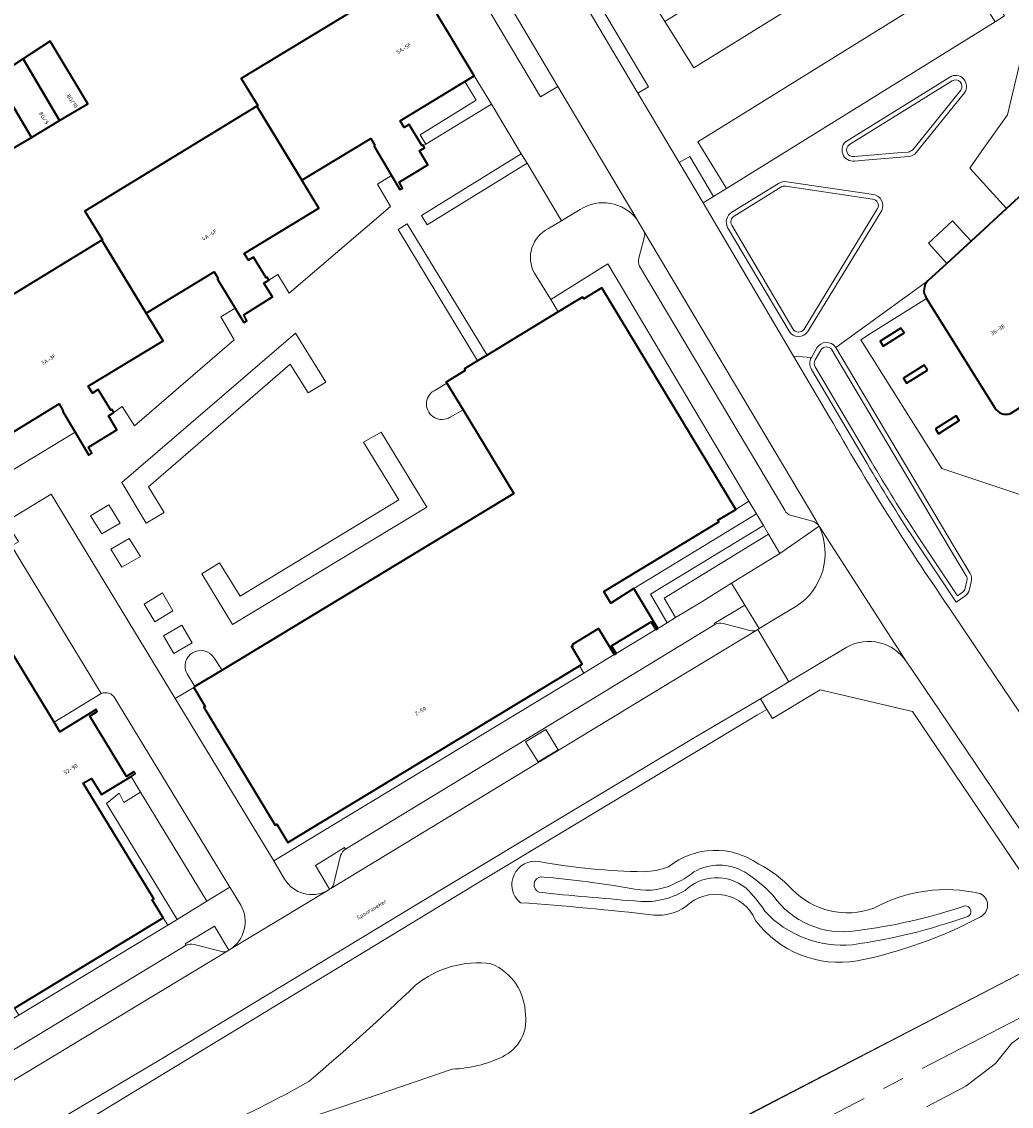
# Model space of a CAD drawing. Header units: metres. Extents: x 197700 to 204338, y 317132 to 325229.
# Tile 172 of 256: x 199888 to 199978, y 318384 to 318483. Entities that reach past the tile are written whole.
import ezdxf
from ezdxf.enums import TextEntityAlignment as Align

# ---------------------------------------------------------------- set-up
doc = ezdxf.new("R2010")
doc.units = ezdxf.units.M
doc.linetypes.add('AM-AS', pattern=[16, 10, -2, 2, -2])
for name, color, linetype, lineweight in [('B-WE-AM-AS_SPOOR-G', 10, 'AM-AS', 18), ('B-WE-GR-BEPLANTING_CULTUUR_HEESTERS-GV', 90, 'Continuous', 18), ('B-WE-GR-BEPLANTING_CULTUUR_VASTE PLANTENVAK-GV', 90, 'Continuous', 18), ('B-WE-GR-BOS_LOOF-GV', 40, 'Continuous', 13), ('B-WE-IE-TERREINAFSCHEIDING_KUNSTMATIG_HEKWERK-G', 20, 'IE-TERREINAFSCHEIDING-KUNSTMATIG', 18), ('B-WE-IE-TERREINAFSCHEIDING_KUNSTMATIG_MUUR-GV', 90, 'Continuous', 18), ('B-WE-OG-BEBOUWING-GV', 7, 'Continuous', 35), ('B-WE-OG-BEBOUWING-T18', 10, 'Continuous', 18), ('B-WE-OG-TERREIN_CULTUURSCHEIDING-GV', 7, 'Continuous', 18), ('B-WE-OG-TERREIN_ERF-GV', 7, 'Continuous', 18), ('B-WE-OG-TOPOGRAFIE-T18', 10, 'Continuous', 18), ('B-WE-OG-WATER-GV', 130, 'Continuous', 18), ('B-WE-OG-WATER_SLOOT-GV', 120, 'Continuous', 18), ('B-WE-VH-VERHARDING_ASFALT-GV', 252, 'Continuous', 18), ('B-WE-VH-VERHARDING_BETONSTRAATSTEEN-GV', 252, 'Continuous', 18), ('B-WE-VH-VERHARDING_HALFVERHARDING-GV', 252, 'Continuous', 18), ('B-WE-VH-VERHARDING_OPEN-GV', 252, 'Continuous', 18), ('B-WE-VH-VERHARDING_STRAATBAKSTEEN-GV', 252, 'Continuous', 18), ('B-WE-VH-VERHARDING_TEGEL-GV', 252, 'Continuous', 18)]:
    doc.layers.add(name, color=color, linetype=linetype, lineweight=lineweight)
doc.styles.add('NLCS-ISO-M200-T18', font='NLCS-ISO.ttf', dxfattribs={"height": 0.36})
doc.linetypes.add('IE-TERREINAFSCHEIDING-KUNSTMATIG', pattern='A,4,[82,NLCS.SHX,S=0.75,R=90,X=0,Y=0],4,-2', length=10)

msp = doc.modelspace()

# ---------------------------------------------------------------- linework, layer by layer
at = {"layer": 'B-WE-AM-AS_SPOOR-G'}
msp.add_lwpolyline([(200835.228, 318754.104), (200701.474, 318699.68), (200663.228, 318684.265), (200645.105, 318677.306), (200619.061, 318667.481), (200592.129, 318657.748), (200519.235, 318631.945), (200457.741, 318610.048), (200439.537, 318603.636), (200409.217, 318592.791), (200361.776, 318576.061), (200327.665, 318563.609), (200303.099, 318554.119), (200279.873, 318544.345), (200252.514, 318532.037), (200230.962, 318521.672), (200198.954, 318505.397), (200132.305, 318470.848), (200053.762, 318430.36), (200036.055, 318421.136), (199892.784, 318347.091)], dxfattribs=at)
at = {"layer": 'B-WE-GR-BEPLANTING_CULTUUR_HEESTERS-GV'}
for points in [[(199924.593, 318511.72), (199923.649, 318511.157), (199944.277, 318476.433), (199945.258, 318477.007)], [(199935.358, 318476.078), (199936.97, 318477.03), (199930.54, 318487.853), (199928.92, 318486.901)], [(199951.204, 318466.966), (199949.042, 318470.636), (199948.062, 318470.062), (199950.251, 318466.375)]]:
    msp.add_lwpolyline(points, close=True, dxfattribs=at)
for points in [[(199882.743, 318379.502), (199857.304, 318379.806), (199857.285, 318378.176), (199885.262, 318378.342), (199888.494, 318379.147), (199930.14, 318404.44), (199955.245, 318419.508), (199956.094, 318420.016), (199955.52, 318420.974)], [(199955.52, 318420.974), (199949.379, 318417.37), (199926.315, 318403.545), (199900.581, 318387.973), (199890.454, 318381.946)]]:
    msp.add_lwpolyline(points, dxfattribs=at)
at = {"layer": 'B-WE-GR-BEPLANTING_CULTUUR_VASTE PLANTENVAK-GV'}
for points in [[(199954.074, 318429.56), (199951.279, 318427.883), (199951.339, 318427.783)], [(199955.248, 318427.32), (199955.389, 318427.406), (199954.074, 318429.56)], [(199952.099, 318427.891), (199954.52, 318427.232)], [(199917.522, 318407.21), (199917.427, 318407.371), (199914.763, 318405.733), (199916.065, 318403.554), (199916.176, 318403.622)], [(199916.497, 318404.231), (199917.076, 318406.631)], [(199906.745, 318397.922), (199906.833, 318397.975), (199905.534, 318400.168), (199902.853, 318398.551), (199902.929, 318398.422)], [(199903.679, 318398.509), (199906.092, 318397.879)]]:
    msp.add_lwpolyline(points, dxfattribs=at)
for points in [[(199951.339, 318427.783, -0.207447), (199952.099, 318427.891)], [(199954.52, 318427.232, 0.180355), (199955.248, 318427.32)], [(199917.076, 318406.631, -0.209894), (199917.522, 318407.21)], [(199916.176, 318403.622, 0.17218), (199916.497, 318404.231)], [(199902.929, 318398.422, -0.177421), (199903.679, 318398.509)], [(199906.092, 318397.879, 0.206749), (199906.745, 318397.922)]]:
    msp.add_lwpolyline(points, format="xyb", dxfattribs=at)
msp.add_lwpolyline([(199933.983, 318417.043), (199935.16, 318415.203), (199937, 318416.316), (199935.871, 318418.183)], close=True, dxfattribs=at)
at = {"layer": 'B-WE-GR-BOS_LOOF-GV'}
for points in [[(199950.887, 318381.138), (199982.676, 318397.594), (199984.159, 318398.371), (199983.965, 318398.27), (199969.416, 318419.82), (199960.98, 318421.793), (199956.598, 318419.175), (199956.094, 318420.016), (199955.245, 318419.508), (199930.14, 318404.44), (199888.494, 318379.147)], [(199992.599, 318379.623), (199986.415, 318390.332), (199985.626, 318391.669), (199987.704, 318392.895), (199987.16, 318393.735), (199986.863, 318394.194), (199985.896, 318393.679), (199980.029, 318390.552), (199978.513, 318389.453), (199977.026, 318387.592), (199974.304, 318385.526), (199970.713, 318383.64)], [(199927.297, 318387.098), (199919.352, 318384.359), (199912.632, 318382.114), (199906.214, 318379.75), (199899.57, 318377.568)]]:
    msp.add_lwpolyline(points, dxfattribs=at)
for points in [[(199947.086, 318405.607, -0.334379), (199955.346, 318405.861)], [(199933.525, 318402.321, -0.769106), (199935.258, 318406.084)], [(199935.258, 318406.084, 0.03941), (199944.812, 318405.154)], [(199944.812, 318405.154, 0.084666), (199947.086, 318405.607)], [(199955.346, 318405.861, -0.090643), (199958.385, 318403.562)], [(199955.05, 318400.706, 0.529454), (199948.675, 318401.967)], [(199958.385, 318403.562, 0.297836), (199965.872, 318401.819)], [(199965.872, 318401.819, -0.185525), (199975.62, 318403.154)], [(199975.62, 318403.154, -0.621123), (199975.657, 318401.04)], [(199945.747, 318401.188, 0.012147), (199933.525, 318402.321)], [(199948.675, 318401.967, -0.172442), (199945.747, 318401.188)], [(199975.657, 318401.04, -0.072796), (199964.353, 318396.997)], [(199964.353, 318396.997, -0.280552), (199955.05, 318400.706)], [(199923.928, 318394.763, -0.210579), (199930.868, 318396.722)], [(199930.868, 318396.722, -0.302985), (199933.982, 318392.054)], [(199914.172, 318385.962, 0.014199), (199923.928, 318394.763)], [(199933.982, 318392.054, -0.331654), (199931.88, 318388.226)], [(199931.88, 318388.226, -0.107861), (199927.297, 318387.098)], [(199905.136, 318381.44, 0.026113), (199914.172, 318385.962)]]:
    msp.add_lwpolyline(points, format="xyb", dxfattribs=at)
at = {"layer": 'B-WE-IE-TERREINAFSCHEIDING_KUNSTMATIG_HEKWERK-G'}
for points in [[(199970.703, 318457.63), (199965.579, 318454.408)], [(199964.696, 318453.853), (199965.579, 318454.408)], [(199972.115, 318442.051), (199964.696, 318453.853)], [(199926.8, 318449.887), (199925.621, 318449.187)], [(199927.102, 318446.779), (199928.293, 318447.424)], [(199983.926, 318438.142), (199972.115, 318442.051)], [(199906.224, 318423.606), (199905.474, 318424.755)], [(199903.012, 318423.263), (199903.736, 318422.098)], [(199930.14, 318404.44), (199955.245, 318419.508)], [(199888.494, 318379.147), (199930.14, 318404.44)], [(199982.676, 318397.594), (199950.795, 318381)]]:
    msp.add_lwpolyline(points, dxfattribs=at)
for points in [[(199925.621, 318449.187, 1.018562), (199927.102, 318446.779)], [(199905.474, 318424.755, 0.966638), (199903.012, 318423.263)]]:
    msp.add_lwpolyline(points, format="xyb", dxfattribs=at)
at = {"layer": 'B-WE-IE-TERREINAFSCHEIDING_KUNSTMATIG_MUUR-GV'}
for points in [[(199929.49, 318475.766), (199924.36, 318472.599), (199924.884, 318471.766), (199930.875, 318475.428), (199929.303, 318478.008), (199928.443, 318477.487)], [(199925.005, 318464.354), (199934.136, 318470.024), (199933.721, 318470.68), (199933.598, 318470.874), (199924.466, 318465.221)], [(199922.329, 318463.935), (199929.613, 318451.919), (199930.472, 318452.44), (199923.162, 318464.455)]]:
    msp.add_lwpolyline(points, close=True, dxfattribs=at)
at = {"layer": 'B-WE-OG-BEBOUWING-GV'}
for points in [[(199919.401, 318484.695), (199907.972, 318477.772), (199909.493, 318475.282), (199909.406, 318475.229), (199913.519, 318468.447), (199919.846, 318472.28), (199920.206, 318471.65), (199920.148, 318471.568), (199921.72, 318468.895), (199922.485, 318467.593), (199922.73, 318467.737), (199922.423, 318468.282), (199925.051, 318469.872), (199924.286, 318471.152), (199924.763, 318471.422), (199924.649, 318471.622), (199924.613, 318471.685), (199924.513, 318471.623), (199923.36, 318473.56), (199922.887, 318473.279), (199922.519, 318473.898), (199928.443, 318477.487), (199929.303, 318478.008), (199925.683, 318483.977)], [(200008.426, 318465.933), (200023.309, 318475.266), (200019.045, 318482.013), (200000.73, 318475.655), (199994.814, 318473.602), (199981.357, 318468.93), (199978.027, 318465.867), (199974.788, 318462.889), (199972.559, 318460.839), (199970.828, 318459.248)], [(199978.392, 318447.097), (200003.965, 318463.136), (200008.426, 318465.933)], [(199970.663, 318457.694), (199970.703, 318457.63), (199975.682, 318449.649), (199976.949, 318447.621)], [(199887.222, 318392.676), (199900.838, 318400.939), (199899.836, 318402.58), (199899.981, 318402.669), (199893.519, 318413.252), (199894.258, 318413.706), (199895.19, 318412.219), (199897.885, 318413.873), (199898.261, 318414.104), (199898.15, 318414.29), (199897.458, 318413.869), (199894.103, 318419.385), (199894.792, 318419.82), (199894.687, 318420.003), (199891.384, 318417.972), (199890.849, 318418.851), (199883.082, 318431.611)]]:
    msp.add_lwpolyline(points, dxfattribs=at)
for points in [[(199890.489, 318481.181), (199888.001, 318479.554), (199891.355, 318473.917), (199893.943, 318475.457)], [(199888.767, 318472.377), (199891.355, 318473.917), (199888.001, 318479.554), (199885.478, 318477.904)], [(199885.478, 318477.904), (199882.955, 318476.254), (199886.179, 318470.837), (199888.767, 318472.377)], [(199913.519, 318468.447), (199909.406, 318475.229), (199893.669, 318465.618), (199895.267, 318463), (199895.219, 318462.971), (199899.273, 318456.286), (199905.501, 318460.073), (199905.856, 318459.452), (199905.817, 318459.397), (199907.411, 318456.752), (199908.208, 318455.428), (199908.475, 318455.583), (199908.201, 318456.144), (199910.826, 318457.764), (199910.031, 318459.016), (199910.516, 318459.306), (199910.352, 318459.57), (199910.257, 318459.505), (199909.113, 318461.424), (199908.637, 318461.125), (199908.252, 318461.746), (199915.071, 318465.893)], [(199899.273, 318456.286), (199895.219, 318462.971), (199879.235, 318453.208), (199882.208, 318448.305), (199884.801, 318444.029), (199891.319, 318447.981), (199891.667, 318447.325), (199891.634, 318447.269), (199892.764, 318445.393), (199894.026, 318443.3), (199894.294, 318443.468), (199893.981, 318444.006), (199896.587, 318445.616), (199895.816, 318446.885), (199896.31, 318447.205), (199896.149, 318447.468), (199896.032, 318447.412), (199894.888, 318449.308), (199894.365, 318448.971), (199893.97, 318449.589), (199900.817, 318453.741)], [(199946.108, 318427.436), (199943.906, 318431.091), (199941.805, 318429.754), (199941.175, 318430.811), (199951.694, 318437.177), (199951.602, 318437.333), (199953.26, 318438.325), (199940.991, 318458.6), (199939.32, 318457.608), (199939.228, 318457.747), (199936.998, 318456.396), (199930.472, 318452.44), (199929.613, 318451.919), (199928.402, 318451.185), (199928.465, 318451.03), (199926.742, 318449.983), (199926.8, 318449.887), (199928.293, 318447.424), (199932.922, 318439.787), (199906.224, 318423.606), (199903.736, 318422.098), (199903.63, 318422.034), (199904.673, 318420.285), (199904.541, 318420.206), (199911.094, 318409.422), (199911.244, 318409.51), (199912.25, 318407.848), (199938.946, 318424.011), (199939.184, 318424.155), (199938.202, 318425.799), (199938.333, 318425.818), (199938.335, 318425.995), (199940.681, 318427.406), (199942.115, 318425.027), (199942.292, 318425.136), (199941.874, 318425.839), (199945.485, 318428.038), (199945.928, 318427.339)], [(199968.367, 318454.919), (199966.465, 318453.706), (199966.741, 318453.26), (199968.649, 318454.477)], [(199970.784, 318451.081), (199970.5, 318451.531), (199968.597, 318450.33), (199968.874, 318449.875)], [(199971.512, 318445.682), (199971.792, 318445.233), (199973.697, 318446.447), (199973.413, 318446.893)]]:
    msp.add_lwpolyline(points, close=True, dxfattribs=at)
for points in [[(199970.828, 318459.248, 0.346497), (199970.663, 318457.694)], [(199976.949, 318447.621, 0.362514), (199978.392, 318447.097)]]:
    msp.add_lwpolyline(points, format="xyb", dxfattribs=at)
at = {"layer": 'B-WE-OG-TERREIN_CULTUURSCHEIDING-GV'}
for points in [[(199973.046, 318477.549), (199963.654, 318471.72)], [(199969.436, 318471.241), (199973.85, 318476.708)], [(199964.097, 318470.618), (199968.038, 318470.951), (199969.031, 318471.028)], [(199957.364, 318467.818), (199953.088, 318465.164)], [(199965.768, 318466.724), (199957.819, 318467.9)], [(199959.491, 318454.814), (199966.223, 318465.863)], [(199952.87, 318464.345), (199958.479, 318454.848)], [(199961.022, 318452.899), (199960.517, 318452.019)], [(199974.339, 318432.24), (199972.784, 318434.839), (199962.046, 318452.941), (199962.027, 318452.97)], [(199960.518, 318451.357), (199965.63, 318442.721)], [(199969.866, 318435.913), (199973.525, 318430.405), (199973.981, 318430.717)], [(199974.235, 318431.106), (199974.402, 318431.795)]]:
    msp.add_lwpolyline(points, dxfattribs=at)
for points in [[(199973.85, 318476.708, 0.793234), (199973.046, 318477.549)], [(199963.654, 318471.72, 0.813488), (199964.097, 318470.618)], [(199969.031, 318471.028, 0.151552), (199969.436, 318471.241)], [(199957.819, 318467.9, 0.221714), (199957.364, 318467.818)], [(199966.223, 318465.863, 0.543455), (199965.768, 318466.724)], [(199953.088, 318465.164, 0.40952), (199952.87, 318464.345)], [(199958.479, 318454.848, 0.545373), (199959.491, 318454.814)], [(199962.027, 318452.97, 0.50683), (199961.022, 318452.899)], [(199960.517, 318452.019, 0.29456), (199960.518, 318451.357)], [(199965.63, 318442.721, 0.012928), (199969.866, 318435.913)], [(199974.402, 318431.795, 0.194481), (199974.339, 318432.24)], [(199973.981, 318430.717, 0.205314), (199974.235, 318431.106)]]:
    msp.add_lwpolyline(points, format="xyb", dxfattribs=at)
at = {"layer": 'B-WE-OG-TERREIN_ERF-GV'}
for points in [[(199879.235, 318453.208), (199895.219, 318462.971), (199895.267, 318463), (199893.669, 318465.618), (199909.406, 318475.229), (199909.493, 318475.282), (199907.972, 318477.772), (199919.401, 318484.695)], [(199885.478, 318477.904), (199888.001, 318479.554), (199890.489, 318481.181), (199893.943, 318475.457), (199891.355, 318473.917), (199888.767, 318472.377), (199886.179, 318470.837)], [(199979.485, 318480.209), (199978.119, 318474.446), (199975.776, 318471.155), (199974.657, 318469.559), (199978.027, 318465.867), (199981.357, 318468.93)]]:
    msp.add_lwpolyline(points, dxfattribs=at)
for points in [[(199924.613, 318471.685), (199924.649, 318471.622), (199924.884, 318471.766), (199924.36, 318472.599), (199929.49, 318475.766), (199928.443, 318477.487), (199922.519, 318473.898), (199922.887, 318473.279), (199923.36, 318473.56), (199924.513, 318471.623)], [(199920.148, 318471.568), (199920.206, 318471.65), (199919.846, 318472.28), (199913.519, 318468.447), (199915.071, 318465.893), (199908.252, 318461.746), (199908.637, 318461.125), (199909.113, 318461.424), (199910.257, 318459.505), (199910.352, 318459.57), (199910.516, 318459.306), (199911.319, 318459.829), (199912.373, 318458.113), (199921.642, 318466.05), (199920.436, 318468.104), (199921.72, 318468.895)], [(199953.26, 318438.325), (199954.447, 318439.067), (199941.537, 318460.786), (199936.301, 318457.526), (199936.998, 318456.396), (199939.228, 318457.747), (199939.32, 318457.608), (199940.991, 318458.6)], [(199893.97, 318449.589), (199894.365, 318448.971), (199894.888, 318449.308), (199896.032, 318447.412), (199896.149, 318447.468), (199896.31, 318447.205), (199897.086, 318447.749), (199898.197, 318445.967), (199907.343, 318453.828), (199906.098, 318455.954), (199907.411, 318456.752), (199905.817, 318459.397), (199905.856, 318459.452), (199905.501, 318460.073), (199899.273, 318456.286), (199900.817, 318453.741)], [(199915.706, 318449.979), (199912.94, 318454.448), (199897.05, 318440.777), (199899.261, 318437.074), (199900.908, 318438.041), (199899.495, 318440.394), (199912.455, 318451.612), (199914.113, 318448.98)], [(199885.719, 318442.517), (199886.101, 318442.745), (199886.73, 318441.726), (199892.764, 318445.393), (199891.634, 318447.269), (199891.667, 318447.325), (199891.319, 318447.981), (199884.801, 318444.029)], [(199922.395, 318439.186), (199907.869, 318430.374), (199905.982, 318433.427), (199904.369, 318432.428), (199907.181, 318427.798), (199924.949, 318438.529), (199920.796, 318445.404), (199919.157, 318444.471)], [(199896.905, 318437.05), (199895.865, 318438.73), (199894.183, 318437.733), (199895.202, 318436.074)], [(199943.906, 318431.091), (199946.108, 318427.436), (199946.959, 318427.936), (199945.447, 318430.553), (199955.77, 318436.842), (199955.138, 318437.905)], [(199957.284, 318434.295), (199956.242, 318436.048), (199946.677, 318430.211), (199947.733, 318428.426), (199949.97, 318429.783), (199952.853, 318431.56), (199955.642, 318433.279)], [(199897.716, 318435.666), (199896.027, 318434.696), (199897.058, 318433.035), (199898.756, 318434.008)], [(199900.753, 318430.687), (199899.082, 318429.657), (199900.068, 318428.032), (199901.706, 318429.045)], [(199901.82, 318425.127), (199903.491, 318426.116), (199902.528, 318427.735), (199900.851, 318426.743)], [(199904.541, 318420.206), (199904.673, 318420.285), (199903.63, 318422.034), (199901.92, 318421.019), (199910.947, 318406.141), (199939.342, 318423.347), (199938.946, 318424.011), (199912.25, 318407.848), (199911.244, 318409.51), (199911.094, 318409.422)], [(199896.807, 318412.343), (199895.633, 318411.396), (199902.121, 318400.794), (199904.834, 318402.449), (199898.756, 318412.442), (199897.233, 318411.503)], [(199887.624, 318392.043), (199901.244, 318400.265), (199900.838, 318400.939), (199887.222, 318392.676)]]:
    msp.add_lwpolyline(points, close=True, dxfattribs=at)
at = {"layer": 'B-WE-OG-WATER-GV'}
for points in [[(199949.405, 318405.137, -0.066974), (199947.922, 318404.204)], [(199954.043, 318405.137, 0.2721), (199949.405, 318405.137)], [(199956.661, 318402.972, 0.068525), (199954.043, 318405.137)], [(199935.448, 318404.692, 0.793918), (199935.236, 318403.272)], [(199944.004, 318403.568, 0.022482), (199935.448, 318404.692)], [(199947.922, 318404.204, -0.177185), (199944.004, 318403.568)], [(199948.6, 318403.441, -0.376444), (199954.149, 318403.674)], [(199935.236, 318403.272, 0.005195), (199943.983, 318402.481)], [(199943.983, 318402.481, 0.167973), (199948.6, 318403.441)], [(199954.149, 318403.674, -0.058011), (199955.899, 318401.552)], [(199964.201, 318399.751, -0.283795), (199956.661, 318402.972)], [(199974.223, 318402.024, -0.049489), (199964.201, 318399.751)], [(199974.477, 318401.07, 0.848109), (199974.223, 318402.024)], [(199955.899, 318401.552, 0.23519), (199963.926, 318398.479)], [(199963.926, 318398.479, 0.051055), (199974.477, 318401.07)], [(199930.868, 318396.722, 0.210579), (199923.928, 318394.763)], [(199933.982, 318392.054, 0.302985), (199930.868, 318396.722)], [(199923.928, 318394.763, -0.014199), (199914.172, 318385.962)], [(199931.88, 318388.226, 0.331654), (199933.982, 318392.054)], [(199927.297, 318387.098, 0.107861), (199931.88, 318388.226)], [(199914.172, 318385.962, -0.026113), (199905.136, 318381.44)]]:
    msp.add_lwpolyline(points, format="xyb", dxfattribs=at)
msp.add_lwpolyline([(199899.57, 318377.568), (199906.214, 318379.75), (199912.632, 318382.114), (199919.352, 318384.359), (199927.297, 318387.098)], dxfattribs=at)
at = {"layer": 'B-WE-OG-WATER_SLOOT-GV'}
for points in [[(199955.346, 318405.861, 0.334379), (199947.086, 318405.607)], [(199935.258, 318406.084, 0.769106), (199933.525, 318402.321)], [(199944.812, 318405.154, -0.03941), (199935.258, 318406.084)], [(199947.086, 318405.607, -0.084666), (199944.812, 318405.154)], [(199947.922, 318404.204, 0.066974), (199949.405, 318405.137)], [(199949.405, 318405.137, -0.2721), (199954.043, 318405.137)], [(199954.043, 318405.137, -0.068525), (199956.661, 318402.972)], [(199958.385, 318403.562, 0.090643), (199955.346, 318405.861)], [(199935.236, 318403.272, -0.793918), (199935.448, 318404.692)], [(199935.448, 318404.692, -0.022482), (199944.004, 318403.568)], [(199944.004, 318403.568, 0.177185), (199947.922, 318404.204)], [(199954.149, 318403.674, 0.376444), (199948.6, 318403.441)], [(199943.983, 318402.481, -0.005195), (199935.236, 318403.272)], [(199948.6, 318403.441, -0.167973), (199943.983, 318402.481)], [(199948.675, 318401.967, -0.529454), (199955.05, 318400.706)], [(199955.899, 318401.552, 0.058011), (199954.149, 318403.674)], [(199956.661, 318402.972, 0.283795), (199964.201, 318399.751)], [(199965.872, 318401.819, -0.297836), (199958.385, 318403.562)], [(199975.62, 318403.154, 0.185525), (199965.872, 318401.819)], [(199975.657, 318401.04, 0.621123), (199975.62, 318403.154)], [(199933.525, 318402.321, -0.012147), (199945.747, 318401.188)], [(199945.747, 318401.188, 0.172442), (199948.675, 318401.967)], [(199964.201, 318399.751, 0.049489), (199974.223, 318402.024)], [(199974.223, 318402.024, -0.848109), (199974.477, 318401.07)], [(199963.926, 318398.479, -0.23519), (199955.899, 318401.552)], [(199974.477, 318401.07, -0.051055), (199963.926, 318398.479)], [(199964.353, 318396.997, 0.072796), (199975.657, 318401.04)], [(199955.05, 318400.706, 0.280552), (199964.353, 318396.997)]]:
    msp.add_lwpolyline(points, format="xyb", dxfattribs=at)
at = {"layer": 'B-WE-VH-VERHARDING_ASFALT-GV'}
for points in [[(199949.379, 318417.37), (199955.52, 318420.974), (199958.115, 318422.539), (199955.248, 318427.32), (199947.495, 318422.63), (199916.176, 318403.622), (199916.065, 318403.554), (199915.842, 318403.42), (199906.918, 318398.026), (199906.833, 318397.975), (199906.745, 318397.922), (199885.048, 318384.822), (199862.684, 318384.689), (199859.565, 318384.668), (199852.407, 318384.658), (199850.792, 318384.669), (199851.187, 318379.879), (199857.304, 318379.806), (199882.743, 318379.502)], [(199890.454, 318381.946), (199900.581, 318387.973), (199926.315, 318403.545), (199949.379, 318417.37)]]:
    msp.add_lwpolyline(points, dxfattribs=at)
at = {"layer": 'B-WE-VH-VERHARDING_BETONSTRAATSTEEN-GV'}
for points in [[(199951.339, 318427.783), (199947.418, 318425.409), (199917.522, 318407.21)], [(199954.52, 318427.232), (199952.099, 318427.891)], [(199916.176, 318403.622), (199947.495, 318422.63), (199955.248, 318427.32)], [(199917.076, 318406.631), (199916.497, 318404.231)], [(199902.929, 318398.422), (199884.382, 318387.207), (199865.606, 318387.088)], [(199906.092, 318397.879), (199903.679, 318398.509)], [(199862.684, 318384.689), (199885.048, 318384.822), (199906.745, 318397.922)]]:
    msp.add_lwpolyline(points, dxfattribs=at)
for points in [[(199952.099, 318427.891, 0.207447), (199951.339, 318427.783)], [(199955.248, 318427.32, -0.180355), (199954.52, 318427.232)], [(199917.522, 318407.21, 0.209894), (199917.076, 318406.631)], [(199916.497, 318404.231, -0.17218), (199916.176, 318403.622)], [(199903.679, 318398.509, 0.177421), (199902.929, 318398.422)], [(199906.745, 318397.922, -0.206749), (199906.092, 318397.879)]]:
    msp.add_lwpolyline(points, format="xyb", dxfattribs=at)
msp.add_lwpolyline([(199935.16, 318415.203), (199933.983, 318417.043), (199935.871, 318418.183), (199937, 318416.316)], close=True, dxfattribs=at)
at = {"layer": 'B-WE-VH-VERHARDING_HALFVERHARDING-GV'}
msp.add_lwpolyline([(199970.713, 318383.64), (199974.304, 318385.526), (199977.026, 318387.592), (199978.513, 318389.453), (199980.029, 318390.552), (199985.896, 318393.679), (199986.863, 318394.194), (199984.936, 318397.17), (199984.159, 318398.371), (199982.676, 318397.594), (199950.887, 318381.138)], dxfattribs=at)
at = {"layer": 'B-WE-VH-VERHARDING_OPEN-GV'}
for points in [[(199972.822, 318477.899), (199963.428, 318472.066)], [(199963.654, 318471.72), (199973.046, 318477.549)], [(199973.85, 318476.708), (199969.436, 318471.241)], [(199969.761, 318470.982), (199974.182, 318476.445)], [(199936.09, 318464.019), (199937.303, 318464.747), (199934.136, 318470.024), (199925.005, 318464.354), (199924.466, 318465.221), (199933.598, 318470.874), (199930.875, 318475.428), (199924.884, 318471.766), (199924.649, 318471.622), (199924.763, 318471.422), (199924.286, 318471.152), (199925.051, 318469.872), (199922.423, 318468.282), (199922.73, 318467.737), (199922.485, 318467.593), (199921.72, 318468.895), (199920.436, 318468.104), (199921.642, 318466.05), (199912.373, 318458.113), (199911.319, 318459.829), (199910.516, 318459.306), (199910.031, 318459.016), (199910.826, 318457.764), (199908.201, 318456.144), (199908.475, 318455.583), (199908.208, 318455.428), (199907.411, 318456.752), (199906.098, 318455.954), (199907.343, 318453.828), (199898.197, 318445.967), (199897.086, 318447.749), (199896.31, 318447.205), (199895.816, 318446.885), (199896.587, 318445.616), (199893.981, 318444.006), (199894.294, 318443.468), (199894.026, 318443.3), (199892.764, 318445.393), (199886.73, 318441.726)], [(200024.556, 318475.279), (200024.14, 318475.926), (200023.309, 318475.266), (200008.426, 318465.933), (200008.645, 318465.56), (200004.191, 318462.774), (200003.965, 318463.136), (199978.392, 318447.097)], [(199976.949, 318447.621), (199975.682, 318449.649), (199970.703, 318457.63), (199965.579, 318454.408), (199964.696, 318453.853), (199972.115, 318442.051), (199983.926, 318438.142), (200009.93, 318451.545), (200011.094, 318449.655), (200032.434, 318463.025), (200032.369, 318463.126), (200024.556, 318475.279)], [(199969.031, 318471.028), (199968.038, 318470.951), (199964.097, 318470.618)], [(199965.069, 318470.277), (199969.085, 318470.613)], [(199964.13, 318470.204), (199965.069, 318470.277)], [(199957.147, 318468.163), (199952.88, 318465.521)], [(199953.088, 318465.164), (199957.364, 318467.818)], [(199957.819, 318467.9), (199965.768, 318466.724)], [(199965.836, 318467.132), (199957.903, 318468.308)], [(199966.223, 318465.863), (199959.491, 318454.814)], [(199959.844, 318454.603), (199966.598, 318465.695)], [(199886.473, 318437.21), (199890.583, 318439.702), (199901.92, 318421.019), (199903.63, 318422.034), (199903.736, 318422.098), (199906.224, 318423.606), (199932.922, 318439.787), (199928.293, 318447.424), (199926.8, 318449.887), (199926.742, 318449.983), (199928.465, 318451.03), (199928.402, 318451.185), (199929.613, 318451.919), (199922.329, 318463.935), (199923.162, 318464.455), (199930.472, 318452.44), (199936.998, 318456.396), (199936.301, 318457.526), (199934.805, 318459.948)], [(199952.499, 318464.134), (199958.128, 318454.634)], [(199958.479, 318454.848), (199952.87, 318464.345)], [(199960.67, 318453.098), (199960.16, 318452.222)], [(199960.517, 318452.019), (199961.022, 318452.899)], [(199962.027, 318452.97), (199962.046, 318452.941), (199972.784, 318434.839), (199974.339, 318432.24)], [(199974.693, 318432.457), (199973.149, 318435.054), (199962.404, 318453.156), (199962.379, 318453.185)], [(199960.168, 318451.142), (199965.27, 318442.511)], [(199965.63, 318442.721), (199960.518, 318451.357)], [(199968.869, 318424.369), (199960.865, 318436.774)], [(199973.981, 318430.717), (199973.525, 318430.405), (199969.866, 318435.913)], [(199969.516, 318435.685), (199973.417, 318429.819), (199974.217, 318430.377)], [(199974.402, 318431.795), (199974.235, 318431.106)], [(199974.641, 318431.01), (199974.804, 318431.693)], [(199958.731, 318429.428), (199957.012, 318428.387), (199955.389, 318427.406), (199955.248, 318427.32)], [(199955.248, 318427.32), (199958.115, 318422.539), (199963.42, 318425.717)]]:
    msp.add_lwpolyline(points, dxfattribs=at)
for points in [[(199974.182, 318476.445, 0.813026), (199972.822, 318477.899)], [(199973.046, 318477.549, -0.793234), (199973.85, 318476.708)], [(199963.428, 318472.066, 0.800493), (199964.13, 318470.204)], [(199964.097, 318470.618, -0.813488), (199963.654, 318471.72)], [(199969.436, 318471.241, -0.151552), (199969.031, 318471.028)], [(199969.085, 318470.613, 0.183733), (199969.761, 318470.982)], [(199957.903, 318468.308, 0.185177), (199957.147, 318468.163)], [(199957.364, 318467.818, -0.221714), (199957.819, 318467.9)], [(199965.768, 318466.724, -0.543455), (199966.223, 318465.863)], [(199966.598, 318465.695, 0.505295), (199965.836, 318467.132)], [(199952.88, 318465.521, 0.400245), (199952.499, 318464.134)], [(199952.87, 318464.345, -0.40952), (199953.088, 318465.164)], [(199934.805, 318459.948, -0.421696), (199936.09, 318464.019)], [(199958.128, 318454.634, 0.548425), (199959.844, 318454.603)], [(199959.491, 318454.814, -0.545373), (199958.479, 318454.848)], [(199962.379, 318453.185, 0.536464), (199960.67, 318453.098)], [(199961.022, 318452.899, -0.50683), (199962.027, 318452.97)], [(199960.16, 318452.222, 0.277825), (199960.168, 318451.142)], [(199960.518, 318451.357, -0.29456), (199960.517, 318452.019)], [(199978.392, 318447.097, -0.362514), (199976.949, 318447.621)], [(199969.866, 318435.913, -0.012928), (199965.63, 318442.721)], [(199965.27, 318442.511, 0.013317), (199969.516, 318435.685)], [(199960.865, 318436.774, -0.381109), (199958.731, 318429.428)], [(199974.339, 318432.24, -0.194481), (199974.402, 318431.795)], [(199974.804, 318431.693, 0.205719), (199974.693, 318432.457)], [(199974.235, 318431.106, -0.205314), (199973.981, 318430.717)], [(199974.217, 318430.377, 0.205353), (199974.641, 318431.01)], [(199963.42, 318425.717, -0.395914), (199968.869, 318424.369)]]:
    msp.add_lwpolyline(points, format="xyb", dxfattribs=at)
for points in [[(199973.081, 318464.725), (199970.878, 318462.685), (199972.559, 318460.839), (199974.788, 318462.889)], [(199966.465, 318453.706), (199968.367, 318454.919), (199968.649, 318454.477), (199966.741, 318453.26)], [(199912.94, 318454.448), (199915.706, 318449.979), (199914.113, 318448.98), (199912.455, 318451.612), (199899.495, 318440.394), (199900.908, 318438.041), (199899.261, 318437.074), (199897.05, 318440.777)], [(199970.5, 318451.531), (199970.784, 318451.081), (199968.874, 318449.875), (199968.597, 318450.33)], [(199971.792, 318445.233), (199971.512, 318445.682), (199973.413, 318446.893), (199973.697, 318446.447)], [(199907.869, 318430.374), (199922.395, 318439.186), (199919.157, 318444.471), (199920.796, 318445.404), (199924.949, 318438.529), (199907.181, 318427.798), (199904.369, 318432.428), (199905.982, 318433.427)], [(199895.865, 318438.73), (199896.905, 318437.05), (199895.202, 318436.074), (199894.183, 318437.733)], [(199954.447, 318439.067), (199953.26, 318438.325), (199951.602, 318437.333), (199951.694, 318437.177), (199941.175, 318430.811), (199941.805, 318429.754), (199943.906, 318431.091), (199955.138, 318437.905)], [(199946.959, 318427.936), (199947.733, 318428.426), (199946.677, 318430.211), (199956.242, 318436.048), (199955.77, 318436.842), (199945.447, 318430.553)], [(199896.027, 318434.696), (199897.716, 318435.666), (199898.756, 318434.008), (199897.058, 318433.035)], [(199899.082, 318429.657), (199900.753, 318430.687), (199901.706, 318429.045), (199900.068, 318428.032)], [(199942.292, 318425.136), (199945.928, 318427.339), (199945.485, 318428.038), (199941.874, 318425.839)], [(199903.491, 318426.116), (199901.82, 318425.127), (199900.851, 318426.743), (199902.528, 318427.735)], [(199938.333, 318425.818), (199938.202, 318425.799), (199939.184, 318424.155), (199938.946, 318424.011), (199939.342, 318423.347), (199942.115, 318425.027), (199940.681, 318427.406), (199938.335, 318425.995)], [(199895.633, 318411.396), (199896.807, 318412.343), (199897.233, 318411.503), (199898.756, 318412.442), (199897.885, 318413.873), (199895.19, 318412.219), (199894.258, 318413.706), (199893.519, 318413.252), (199899.981, 318402.669), (199899.836, 318402.58), (199900.838, 318400.939), (199901.244, 318400.265), (199902.121, 318400.794)]]:
    msp.add_lwpolyline(points, close=True, dxfattribs=at)
at = {"layer": 'B-WE-VH-VERHARDING_STRAATBAKSTEEN-GV'}
for points in [[(199906.372, 318533.261), (199900.941, 318531.012), (199905.772, 318521.059), (199905.939, 318521.113), (199905.985, 318521.015), (199906.113, 318521.061), (199909.112, 318514.633), (199913.375, 318508.063), (199916.974, 318502.518), (199920.518, 318497.056), (199922.598, 318493.852), (199920.488, 318492.483), (199923.676, 318487.287), (199925.683, 318483.977), (199929.303, 318478.008), (199930.875, 318475.428), (199933.598, 318470.874), (199933.721, 318470.68), (199934.136, 318470.024), (199937.303, 318464.747), (199937.945, 318465.132), (199939.012, 318465.78)], [(199961.832, 318446.777), (199958.541, 318452.346), (199950.251, 318466.375), (199948.062, 318470.062), (199944.277, 318476.433), (199923.649, 318511.157), (199920.292, 318516.963), (199920.051, 318517.38)], [(199944.186, 318464.883), (199936.97, 318477.03), (199935.358, 318476.078), (199928.92, 318486.901), (199930.54, 318487.853), (199924.332, 318498.303)], [(199924.332, 318498.303), (199930.54, 318487.853), (199936.97, 318477.03), (199944.186, 318464.883), (199944.841, 318463.78), (199960.559, 318437.322), (199960.865, 318436.774), (199968.869, 318424.369), (199968.889, 318424.338), (199971.158, 318421.018), (199986.622, 318398.096), (199991.28, 318400.654), (199991.9, 318400.994), (199990.947, 318402.403), (199986.007, 318409.709), (199981.561, 318416.298), (199976.115, 318424.376), (199972.721, 318429.409)], [(199976.988, 318482.963), (199952.394, 318467.705), (199951.204, 318466.966), (199950.251, 318466.375), (199958.541, 318452.346), (199960.16, 318452.222), (199960.67, 318453.098)], [(199962.379, 318453.185), (199962.404, 318453.156), (199970.828, 318459.248), (199972.559, 318460.839), (199970.878, 318462.685), (199973.081, 318464.725), (199974.788, 318462.889), (199978.027, 318465.867), (199974.657, 318469.559), (199975.776, 318471.155), (199978.119, 318474.446), (199979.485, 318480.209)], [(199963.428, 318472.066), (199972.822, 318477.899)], [(199974.182, 318476.445), (199969.761, 318470.982)], [(199969.085, 318470.613), (199965.069, 318470.277), (199964.13, 318470.204)], [(199952.88, 318465.521), (199957.147, 318468.163)], [(199957.903, 318468.308), (199965.836, 318467.132)], [(199939.012, 318465.78), (199937.945, 318465.132), (199937.303, 318464.747), (199936.09, 318464.019)], [(199966.598, 318465.695), (199959.844, 318454.603)], [(199944.841, 318463.78), (199944.186, 318464.883)], [(199960.865, 318436.774), (199960.559, 318437.322), (199944.841, 318463.78)], [(199958.128, 318454.634), (199952.499, 318464.134)], [(199944.873, 318463.192), (199944.368, 318461.304)], [(199944.368, 318461.304), (199944.873, 318463.192)], [(199934.805, 318459.948), (199936.301, 318457.526), (199941.537, 318460.786), (199954.447, 318439.067), (199955.138, 318437.905), (199955.77, 318436.842), (199956.242, 318436.048)], [(199944.443, 318460.585), (199957.719, 318438.243)], [(199957.719, 318438.243), (199944.443, 318460.585)], [(199970.828, 318459.248), (199962.404, 318453.156), (199973.149, 318435.054), (199974.693, 318432.457)], [(199983.926, 318438.142), (199972.115, 318442.051), (199964.696, 318453.853), (199965.579, 318454.408), (199970.703, 318457.63), (199970.663, 318457.694)], [(199960.16, 318452.222), (199958.541, 318452.346), (199961.832, 318446.777)], [(199965.27, 318442.511), (199960.168, 318451.142)], [(199911.95, 318404.482), (199910.947, 318406.141), (199901.92, 318421.019), (199890.583, 318439.702), (199886.473, 318437.21), (199887.596, 318435.366), (199886.946, 318434.98), (199895.155, 318421.457)], [(199958.333, 318437.775), (199960.263, 318437.25)], [(199960.263, 318437.25), (199958.333, 318437.775)], [(199956.242, 318436.048), (199957.284, 318434.295), (199960.865, 318436.774)], [(199974.217, 318430.377), (199973.417, 318429.819), (199969.516, 318435.685)], [(199974.804, 318431.693), (199974.641, 318431.01)], [(199972.721, 318429.409), (199976.115, 318424.376), (199981.561, 318416.298), (199986.007, 318409.709)], [(199963.42, 318425.717), (199958.115, 318422.539), (199955.52, 318420.974), (199956.094, 318420.016), (199956.598, 318419.175), (199960.98, 318421.793), (199969.416, 318419.82), (199983.965, 318398.27)], [(199983.965, 318398.27), (199984.159, 318398.371), (199984.936, 318397.17), (199986.622, 318398.096), (199971.158, 318421.018), (199968.889, 318424.338), (199968.869, 318424.369)], [(199896.41, 318421.047), (199906.943, 318403.735), (199907.938, 318402.1)], [(199906.918, 318398.026), (199915.842, 318403.42)]]:
    msp.add_lwpolyline(points, dxfattribs=at)
for points in [[(199951.204, 318466.966), (199952.394, 318467.705), (199949.758, 318471.965), (199974.346, 318487.216), (199976.988, 318482.963), (199977.835, 318483.489), (199975.964, 318486.498), (199974.073, 318489.539), (199972.077, 318492.75), (199966.927, 318501.034), (199965.496, 318503.335), (199960.491, 318511.385), (199959.108, 318513.609), (199954.742, 318520.632), (199950.929, 318526.765), (199946.687, 318533.588), (199920.292, 318516.963), (199923.649, 318511.157), (199924.593, 318511.72), (199945.258, 318477.007), (199944.277, 318476.433), (199948.062, 318470.062), (199949.042, 318470.636)], [(199962.971, 318498.977), (199965.628, 318494.717), (199968.291, 318490.447), (199949.401, 318478.726), (199946.757, 318482.975), (199944.094, 318487.254)], [(199965.628, 318494.717), (199946.757, 318482.975), (199949.401, 318478.726), (199968.291, 318490.447)], [(199976.988, 318482.963), (199974.346, 318487.216), (199949.758, 318471.965), (199952.394, 318467.705)], [(199882.615, 318432.406), (199883.082, 318431.611), (199890.849, 318418.851), (199895.155, 318421.457), (199886.946, 318434.98)]]:
    msp.add_lwpolyline(points, close=True, dxfattribs=at)
for points in [[(199972.822, 318477.899, -0.813026), (199974.182, 318476.445)], [(199964.13, 318470.204, -0.800493), (199963.428, 318472.066)], [(199969.761, 318470.982, -0.183733), (199969.085, 318470.613)], [(199957.147, 318468.163, -0.185177), (199957.903, 318468.308)], [(199965.836, 318467.132, -0.505295), (199966.598, 318465.695)], [(199944.186, 318464.883, 0.387217), (199939.012, 318465.78)], [(199939.012, 318465.78, -0.387217), (199944.186, 318464.883)], [(199952.499, 318464.134, -0.400245), (199952.88, 318465.521)], [(199936.09, 318464.019, 0.421696), (199934.805, 318459.948)], [(199944.841, 318463.78, -0.163525), (199944.873, 318463.192)], [(199944.873, 318463.192, 0.163525), (199944.841, 318463.78)], [(199944.368, 318461.304, 0.201366), (199944.443, 318460.585)], [(199944.443, 318460.585, -0.201366), (199944.368, 318461.304)], [(199970.663, 318457.694, -0.346497), (199970.828, 318459.248)], [(199959.844, 318454.603, -0.548425), (199958.128, 318454.634)], [(199960.67, 318453.098, -0.536464), (199962.379, 318453.185)], [(199960.168, 318451.142, -0.277825), (199960.16, 318452.222)], [(199972.721, 318429.409, -0.022256), (199961.832, 318446.777)], [(199961.832, 318446.777, 0.022256), (199972.721, 318429.409)], [(199969.516, 318435.685, -0.013317), (199965.27, 318442.511)], [(199957.719, 318438.243, 0.218627), (199958.333, 318437.775)], [(199958.333, 318437.775, -0.218627), (199957.719, 318438.243)], [(199960.263, 318437.25, -0.179466), (199960.865, 318436.774)], [(199960.865, 318436.774, 0.179466), (199960.263, 318437.25)], [(199974.693, 318432.457, -0.205719), (199974.804, 318431.693)], [(199974.641, 318431.01, -0.205353), (199974.217, 318430.377)], [(199968.869, 318424.369, 0.395914), (199963.42, 318425.717)], [(199895.155, 318421.457, -0.388744), (199896.41, 318421.047)], [(199915.842, 318403.42, -0.404931), (199911.95, 318404.482)], [(199907.938, 318402.1, -0.401826), (199906.918, 318398.026)]]:
    msp.add_lwpolyline(points, format="xyb", dxfattribs=at)
at = {"layer": 'B-WE-VH-VERHARDING_TEGEL-GV'}
for points in [[(199960.865, 318436.774), (199957.284, 318434.295), (199955.642, 318433.279), (199952.853, 318431.56), (199954.074, 318429.56), (199955.389, 318427.406), (199957.012, 318428.387), (199958.731, 318429.428)], [(199915.842, 318403.42), (199916.065, 318403.554), (199914.763, 318405.733), (199917.427, 318407.371), (199917.522, 318407.21), (199947.418, 318425.409), (199951.339, 318427.783), (199951.279, 318427.883), (199954.074, 318429.56), (199952.853, 318431.56), (199949.97, 318429.783), (199947.733, 318428.426)], [(199947.733, 318428.426), (199946.959, 318427.936), (199946.108, 318427.436), (199945.928, 318427.339), (199942.292, 318425.136), (199942.115, 318425.027), (199939.342, 318423.347), (199910.947, 318406.141), (199911.95, 318404.482)], [(199895.155, 318421.457), (199890.849, 318418.851), (199891.384, 318417.972)], [(199891.384, 318417.972), (199894.687, 318420.003), (199894.792, 318419.82), (199894.103, 318419.385), (199897.458, 318413.869), (199898.15, 318414.29), (199898.261, 318414.104), (199897.885, 318413.873), (199898.756, 318412.442), (199904.834, 318402.449), (199906.943, 318403.735), (199896.41, 318421.047)], [(199907.938, 318402.1), (199906.943, 318403.735), (199904.834, 318402.449), (199902.121, 318400.794), (199901.244, 318400.265)], [(199901.244, 318400.265), (199887.624, 318392.043), (199885.722, 318390.909), (199883.69, 318389.66), (199871.619, 318389.602), (199869.566, 318389.57), (199861.051, 318389.525), (199860.685, 318389.523), (199856.014, 318386.926)], [(199857.673, 318385.197), (199861.259, 318387.229), (199865.619, 318387.263), (199865.606, 318387.088), (199884.382, 318387.207), (199902.929, 318398.422), (199902.853, 318398.551), (199905.534, 318400.168), (199906.833, 318397.975), (199906.918, 318398.026)]]:
    msp.add_lwpolyline(points, dxfattribs=at)
for points in [[(199958.731, 318429.428, 0.381109), (199960.865, 318436.774)], [(199896.41, 318421.047, 0.388744), (199895.155, 318421.457)], [(199911.95, 318404.482, 0.404931), (199915.842, 318403.42)], [(199906.918, 318398.026, 0.401826), (199907.938, 318402.1)]]:
    msp.add_lwpolyline(points, format="xyb", dxfattribs=at)

# ---------------------------------------------------------------- texts
at = {"layer": 'B-WE-OG-BEBOUWING-T18', "style": 'NLCS-ISO-M200-T18'}
for s, rotation, p in [('5A-5F', 31.2, (199922.854, 318480.516)), ('8G/10', 304.5, (199892.493, 318475.695)), ('8G/9', 300.5, (199889.905, 318474.155)), ('4A-4F', 31.7, (199905.05, 318463.434)), ('36-38', 31.9, (199977.207, 318454.762)), ('3A-3F', 31.2, (199890.326, 318452.025)), ('2-50', 31.1, (199924.383, 318419.87)), ('52-90', 31.3, (199892.363, 318414.548))]:
    msp.add_text(s, height=0.36, rotation=rotation, dxfattribs=at).set_placement(p, align=Align.MIDDLE)
at = {"layer": 'B-WE-OG-TOPOGRAFIE-T18', "style": 'NLCS-ISO-M200-T18'}
msp.add_text('Spoorzoeker', height=0.36, rotation=31.1, dxfattribs=at).set_placement((199919.939, 318401.664), align=Align.MIDDLE)

doc.saveas('drawing.dxf')
